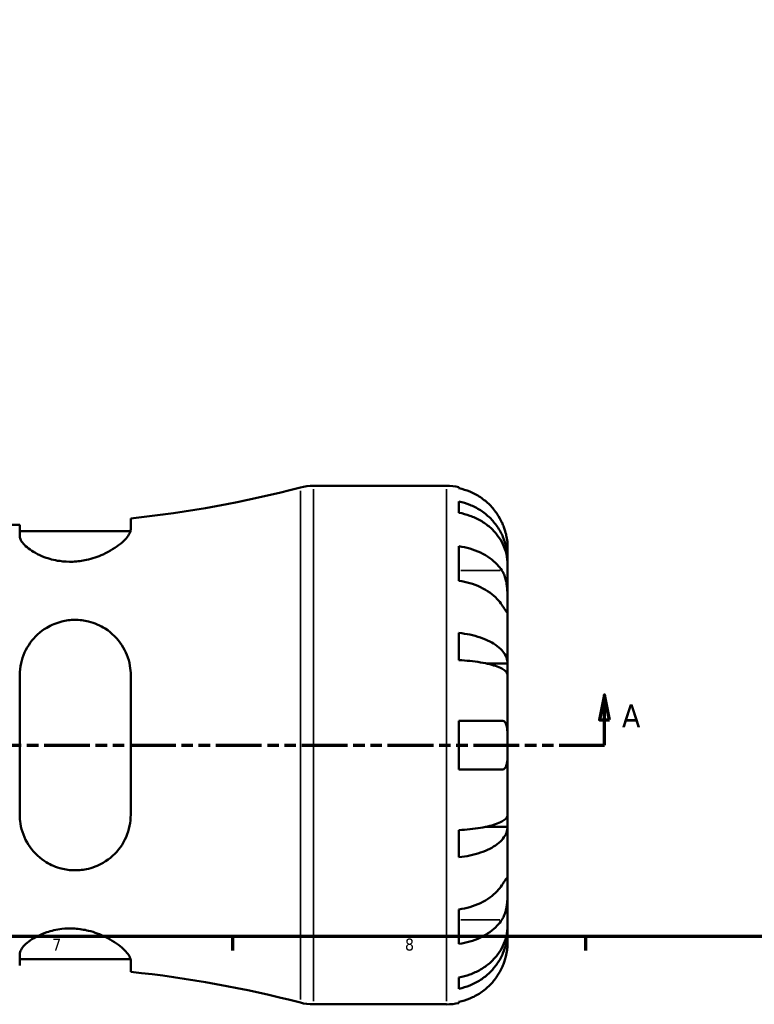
# Model space of a CAD drawing. Header units: millimetres. Extents: x -171 to 957, y -268 to 712.
# Tile 5 of 12: x 448 to 594, y 7 to 202. Entities that reach past the tile are written whole.
import ezdxf

# ---------------------------------------------------------------- set-up
doc = ezdxf.new("R2010")
doc.units = ezdxf.units.MM
doc.linetypes.add('DOUBLE_DASH_CHAIN', pattern=[1.2403, 0.6614, -0.0827, 0.1654, -0.0827, 0.1654, -0.0827])
for name, color, linetype, lineweight in [('Border (ANSI)', 7, 'Continuous', 70), ('Section Line (ANSI)', 7, 'DOUBLE_DASH_CHAIN', 70), ('Visible (ANSI)', 7, 'Continuous', 50), ('Visible Narrow (ANSI)', 7, 'Continuous', 35)]:
    doc.layers.add(name, color=color, linetype=linetype, lineweight=lineweight)
doc.styles.add('Label Text (ANSI)', font='tahoma.ttf')
doc.styles.add('Note Text (ANSI)', font='tahoma.ttf')

# ---------------------------------------------------------------- blocks, each defined once
blk = doc.blocks.new('Borders Default Border')
at = {"layer": 'Border (ANSI)'}
for p, q in [((490.58, 20), (490.58, 17.2)), ((560.67, 20), (560.67, 17.2))]:
    blk.add_line(p, q, dxfattribs=at)
at = {"layer": 'Border (ANSI)', "flags": 128}
blk.add_lwpolyline([(20, 20), (20, 574), (821, 574), (821, 20), (20, 20)], dxfattribs=at)
at = {"layer": 'Border (ANSI)', "color": 5, "true_color": 0x0000ff, "char_height": 2.4, "attachment_point": 7, "style": 'Note Text (ANSI)'}
for s, insert in [('7', (454.8, 17.2)), ('8', (524.84, 17.15))]:
    blk.add_mtext(s, dxfattribs=dict(at, insert=insert))
blk = doc.blocks.new('2dTransSection0')
at = {"layer": 'Section Line (ANSI)', "linetype": 'Continuous'}
for p, q in [((265.58, 68.03), (264.58, 63.03)), ((265.58, 63.03), (265.58, 68.03)), ((266.58, 63.03), (265.58, 68.03)), ((564.45, 68.03), (563.45, 63.03)), ((564.45, 63.03), (564.45, 68.03)), ((565.45, 63.03), (564.45, 68.03)), ((264.58, 63.03), (266.58, 63.03)), ((265.58, 58.03), (265.58, 63.03)), ((563.45, 63.03), (565.45, 63.03)), ((564.45, 58.03), (564.45, 63.03)), ((265.58, 58.03), (274.53, 58.03)), ((555.5, 58.03), (564.45, 58.03))]:
    blk.add_line(p, q, dxfattribs=at)
at = {"layer": 'Section Line (ANSI)', "linetype": 'DOUBLE_DASH_CHAIN', "ltscale": 13.749826}
blk.add_line((265.58, 58.03), (564.45, 58.03), dxfattribs=at)
at = {"layer": 'Section Line (ANSI)', "linetype": 'Continuous', "flags": 128}
for points in [[(266.58, 63.03), (265.58, 68.03), (264.58, 63.03), (266.58, 63.03)], [(565.45, 63.03), (564.45, 68.03), (563.45, 63.03), (565.45, 63.03)]]:
    blk.add_lwpolyline(points, dxfattribs=at)
at = {"layer": 'Section Line (ANSI)'}
for points in [[(266.58, 63.03), (265.58, 68.03), (264.58, 63.03), (266.58, 63.03)], [(565.45, 63.03), (564.45, 68.03), (563.45, 63.03), (565.45, 63.03)]]:
    blk.add_solid(points, dxfattribs=at)
at = {"layer": 'Section Line (ANSI)', "char_height": 4.57, "attachment_point": 7, "style": 'Label Text (ANSI)'}
for insert in [(258.22, 61.53), (567.92, 61.53)]:
    blk.add_mtext('A', dxfattribs=dict(at, insert=insert))

msp = doc.modelspace()

# ---------------------------------------------------------------- linework, layer by layer
at = {"layer": 'Visible (ANSI)'}
for p, q in [((506.66, 109.53), (533.1, 109.53)), ((535.53, 109.28), (535.53, 109.05)), ((535.53, 106.42), (535.53, 104.19)), ((448.33, 101.81), (448.33, 99.56)), ((470.38, 100.88), (470.38, 103.07)), ((448.33, 100.54), (470.34, 100.54)), ((535.53, 97.54), (535.53, 90.68)), ((545.23, 94.87), (545.23, 97.4)), ((545.23, 94.87), (545.18, 94.87)), ((545.23, 93.91), (545.23, 94.87)), ((545.23, 85.87), (545.23, 93.91)), ((545.23, 74.25), (545.23, 85.87)), ((535.53, 80.31), (535.53, 74.91)), ((545.23, 74.25), (540.94, 74.25)), ((545.23, 71.93), (545.23, 74.25)), ((448.33, 71.89), (448.33, 44.17)), ((470.38, 44.17), (470.38, 71.89)), ((545.23, 58.03), (545.23, 71.93)), ((535.53, 62.88), (535.53, 53.18)), ((535.53, 62.88), (544.1, 62.88)), ((545.23, 44.13), (545.23, 58.03)), ((544.1, 53.18), (535.53, 53.18)), ((545.23, 41.8), (545.23, 44.13)), ((535.53, 41.14), (535.53, 35.75)), ((545.23, 41.8), (540.94, 41.8)), ((545.23, 30.19), (545.23, 41.8)), ((545.23, 22.15), (545.23, 30.19)), ((535.53, 25.38), (535.53, 18.52)), ((545.23, 21.19), (545.23, 22.15)), ((545.23, 21.19), (545.18, 21.19)), ((545.23, 18.65), (545.23, 21.19)), ((448.33, 16.5), (448.33, 14.24)), ((448.33, 15.51), (470.34, 15.51)), ((470.38, 12.99), (470.38, 15.17)), ((535.53, 11.87), (535.53, 9.63)), ((506.66, 6.53), (533.1, 6.53)), ((535.53, 7), (535.53, 6.77))]:
    msp.add_line(p, q, dxfattribs=at)
for centre, radius, start, end in [((446.31, 331.08), 229.28, 276.0254, 284.5893), ((506.66, 99.23), 10.3, 90, 104.5893), ((533.1, 97.4), 12.13, 78.463, 90), ((446.31, 331.08), 229.28, 270, 270.5042), ((446.31, -215.03), 229.28, 75.4107, 83.9746), ((506.66, 16.83), 10.3, 255.4107, 270), ((533.1, 18.65), 12.13, 270, 281.537)]:
    msp.add_arc(centre, radius, start, end, dxfattribs=at)
for points, knots in [([(544.1, 102.25), (543.84, 102.8), (543.53, 103.36), (542.72, 104.58), (542.2, 105.21), (541.14, 106.27), (540.51, 106.8), (539.15, 107.71), (538.43, 108.09), (537.06, 108.66), (536.3, 108.89), (535.53, 109.05)], [5.914315, 5.914315, 5.914315, 5.914315, 6.08973, 6.08973, 6.31513, 6.31513, 6.53972, 6.53972, 6.764309, 6.764309, 6.982426, 6.982426, 6.982426, 6.982426]), ([(535.53, 106.42), (536.31, 106.27), (537.06, 106.04), (538.43, 105.49), (539.15, 105.12), (540.51, 104.24), (541.14, 103.73), (542.2, 102.7), (542.73, 102.09), (543.63, 100.77), (544.01, 100.07), (544.59, 98.72), (544.83, 97.96), (545.15, 96.4), (545.23, 95.6), (545.23, 94.87)], [0.230035, 0.230035, 0.230035, 0.230035, 0.448338, 0.448338, 0.672896, 0.672896, 0.897454, 0.897454, 1.122627, 1.122627, 1.3478, 1.3478, 1.573806, 1.573806, 1.799811, 1.799811, 1.799811, 1.799811]), ([(545.23, 93.91), (545.23, 94.55), (545.15, 95.26), (544.83, 96.65), (544.59, 97.33), (544.01, 98.53), (543.63, 99.16), (542.73, 100.33), (542.2, 100.88), (541.14, 101.79), (540.51, 102.25), (539.15, 103.03), (538.43, 103.36), (537.06, 103.84), (536.31, 104.05), (535.53, 104.19)], [5.405432, 5.405432, 5.405432, 5.405432, 5.631438, 5.631438, 5.857444, 5.857444, 6.082617, 6.082617, 6.30779, 6.30779, 6.532348, 6.532348, 6.756906, 6.756906, 6.975209, 6.975209, 6.975209, 6.975209]), ([(545.23, 97.4), (545.23, 97.4), (545.23, 97.46), (545.22, 97.71), (545.22, 97.9), (545.17, 98.49), (545.12, 98.92), (544.96, 99.75), (544.87, 100.12), (544.68, 100.78), (544.58, 101.06), (544.36, 101.64), (544.24, 101.94), (544.11, 102.23), (544.1, 102.24), (544.1, 102.25)], [-3.3753593, -3.3753593, -3.3753593, -3.3753593, -3.2447206, -3.2447206, -3.1008128, -3.1008128, -2.9131852, -2.9131852, -2.7854081, -2.7854081, -2.6909433, -2.6909433, -2.5942729, -2.5942729, -2.5910823, -2.5910823, -2.5910823, -2.5910823]), ([(470.38, 100.88), (470.38, 100.65), (470.31, 100.38), (469.85, 99.47), (469.22, 98.75), (467.43, 97.28), (466.26, 96.54), (463.88, 95.46), (462.77, 95.07), (460.71, 94.62), (459.81, 94.5), (458, 94.43), (457.12, 94.48), (455.16, 94.76), (454.13, 95.04), (451.94, 95.87), (450.88, 96.48), (449.26, 97.73), (448.71, 98.37), (448.38, 99.16), (448.33, 99.37), (448.33, 99.56)], [-3.942286, -3.942286, -3.942286, -3.942286, -3.707939, -3.707939, -3.199383, -3.199383, -2.684124, -2.684124, -2.311121, -2.311121, -2.035623, -2.035623, -1.765719, -1.765719, -1.414248, -1.414248, -0.931374, -0.931374, -0.439446, -0.439446, -0.254892, -0.254892, -0.254892, -0.254892]), ([(535.53, 97.54), (536.3, 97.43), (537.06, 97.26), (538.43, 96.86), (539.15, 96.59), (540.51, 95.94), (541.14, 95.57), (542.2, 94.82), (542.72, 94.37), (543.53, 93.51), (543.84, 93.12), (544.1, 92.73)], [0.230037, 0.230037, 0.230037, 0.230037, 0.448154, 0.448154, 0.672744, 0.672744, 0.897333, 0.897333, 1.122733, 1.122733, 1.298149, 1.298149, 1.298149, 1.298149]), ([(544.1, 92.73), (544.15, 92.65), (544.2, 92.56), (544.38, 92.24), (544.5, 91.98), (544.72, 91.41), (544.82, 91.09), (545.01, 90.27), (545.08, 89.76), (545.19, 88.63), (545.21, 88.03), (545.23, 86.86), (545.23, 86.32), (545.23, 85.87)], [-0.780901, -0.780901, -0.780901, -0.780901, -0.7424964, -0.7424964, -0.6416801, -0.6416801, -0.533088, -0.533088, -0.3772794, -0.3772794, -0.1925034, -0.1925034, 0, 0, 0, 0]), ([(544.1, 85.87), (543.84, 86.26), (543.53, 86.66), (542.72, 87.51), (542.2, 87.96), (541.14, 88.71), (540.51, 89.08), (539.15, 89.73), (538.43, 90), (537.06, 90.4), (536.3, 90.57), (535.53, 90.68)], [5.914315, 5.914315, 5.914315, 5.914315, 6.08973, 6.08973, 6.31513, 6.31513, 6.53972, 6.53972, 6.764309, 6.764309, 6.982426, 6.982426, 6.982426, 6.982426]), ([(545.23, 85.87), (545.23, 85.6), (545.23, 85.37), (545.23, 84.96), (545.22, 84.79), (545.2, 84.51), (545.17, 84.44), (545.06, 84.46), (544.98, 84.56), (544.78, 84.83), (544.68, 84.97), (544.46, 85.31), (544.34, 85.5), (544.17, 85.76), (544.13, 85.82), (544.1, 85.87)], [0, 0, 0, 0, 0.1137566, 0.1137566, 0.235381, 0.235381, 0.394309, 0.394309, 0.5463069, 0.5463069, 0.6520405, 0.6520405, 0.7538182, 0.7538182, 0.779338, 0.779338, 0.779338, 0.779338]), ([(448.33, 71.89), (448.33, 71.9), (448.33, 71.91), (448.33, 72.73), (448.43, 73.53), (448.93, 75.78), (449.56, 77.15), (451.29, 79.54), (452.39, 80.57), (454.6, 81.89), (455.6, 82.31), (457.52, 82.79), (458.39, 82.91), (460.21, 82.92), (461.13, 82.81), (463.21, 82.29), (464.32, 81.8), (466.65, 80.31), (467.77, 79.18), (469.41, 76.65), (469.96, 75.27), (470.33, 73.17), (470.38, 72.53), (470.38, 71.89)], [-3.90326, -3.90326, -3.90326, -3.90326, -3.899595, -3.899595, -3.643614, -3.643614, -3.160525, -3.160525, -2.684839, -2.684839, -2.352352, -2.352352, -2.086698, -2.086698, -1.803851, -1.803851, -1.421742, -1.421742, -0.905066, -0.905066, -0.422808, -0.422808, -0.219461, -0.219461, -0.219461, -0.219461]), ([(535.53, 80.31), (536.31, 80.23), (537.06, 80.11), (538.43, 79.82), (539.15, 79.63), (540.51, 79.17), (541.14, 78.9), (542.2, 78.36), (542.73, 78.04), (543.63, 77.35), (544.01, 76.98), (544.59, 76.27), (544.83, 75.87), (545.15, 75.05), (545.23, 74.64), (545.23, 74.25)], [0.230035, 0.230035, 0.230035, 0.230035, 0.448338, 0.448338, 0.672896, 0.672896, 0.897454, 0.897454, 1.122627, 1.122627, 1.3478, 1.3478, 1.573806, 1.573806, 1.799811, 1.799811, 1.799811, 1.799811]), ([(545.23, 71.93), (545.23, 72.11), (545.15, 72.32), (544.83, 72.72), (544.59, 72.92), (544.01, 73.27), (543.63, 73.45), (542.73, 73.79), (542.2, 73.95), (541.14, 74.22), (540.51, 74.35), (539.15, 74.58), (538.43, 74.67), (537.06, 74.81), (536.31, 74.87), (535.53, 74.91)], [5.405432, 5.405432, 5.405432, 5.405432, 5.631438, 5.631438, 5.857444, 5.857444, 6.082617, 6.082617, 6.30779, 6.30779, 6.532348, 6.532348, 6.756906, 6.756906, 6.975209, 6.975209, 6.975209, 6.975209]), ([(544.1, 62.88), (544.17, 62.88), (544.23, 62.87), (544.41, 62.83), (544.52, 62.78), (544.72, 62.61), (544.81, 62.49), (545.01, 62.1), (545.08, 61.79), (545.19, 60.98), (545.21, 60.46), (545.23, 59.3), (545.23, 58.67), (545.23, 58.03)], [-0.775077, -0.775077, -0.775077, -0.775077, -0.725604, -0.725604, -0.6359426, -0.6359426, -0.5336564, -0.5336564, -0.3753162, -0.3753162, -0.1921678, -0.1921678, 0, 0, 0, 0]), ([(545.23, 58.03), (545.23, 57.59), (545.23, 57.16), (545.22, 56.28), (545.22, 55.84), (545.17, 54.91), (545.12, 54.46), (544.96, 53.85), (544.87, 53.66), (544.68, 53.4), (544.58, 53.32), (544.36, 53.21), (544.24, 53.18), (544.11, 53.18), (544.1, 53.18), (544.1, 53.18)], [-3.3753593, -3.3753593, -3.3753593, -3.3753593, -3.2447206, -3.2447206, -3.1008128, -3.1008128, -2.9131852, -2.9131852, -2.7854081, -2.7854081, -2.6909433, -2.6909433, -2.5942729, -2.5942729, -2.5910823, -2.5910823, -2.5910823, -2.5910823]), ([(470.38, 44.17), (470.38, 43.43), (470.31, 42.7), (469.85, 40.44), (469.22, 39.01), (467.43, 36.5), (466.26, 35.42), (463.88, 34.05), (462.77, 33.62), (460.71, 33.19), (459.81, 33.12), (458, 33.19), (457.12, 33.34), (455.16, 33.91), (454.13, 34.4), (451.94, 35.87), (450.88, 36.96), (449.26, 39.49), (448.71, 40.92), (448.38, 43.01), (448.33, 43.59), (448.33, 44.17)], [-3.942286, -3.942286, -3.942286, -3.942286, -3.707939, -3.707939, -3.199383, -3.199383, -2.684124, -2.684124, -2.311121, -2.311121, -2.035623, -2.035623, -1.765719, -1.765719, -1.414248, -1.414248, -0.931374, -0.931374, -0.439446, -0.439446, -0.254892, -0.254892, -0.254892, -0.254892]), ([(535.53, 41.14), (536.31, 41.18), (537.06, 41.24), (538.43, 41.39), (539.15, 41.48), (540.51, 41.71), (541.14, 41.84), (542.2, 42.11), (542.73, 42.27), (543.63, 42.61), (544.01, 42.79), (544.59, 43.14), (544.83, 43.33), (545.15, 43.74), (545.23, 43.94), (545.23, 44.13)], [0.230035, 0.230035, 0.230035, 0.230035, 0.448338, 0.448338, 0.672896, 0.672896, 0.897454, 0.897454, 1.122627, 1.122627, 1.3478, 1.3478, 1.573806, 1.573806, 1.799811, 1.799811, 1.799811, 1.799811]), ([(545.23, 41.8), (545.23, 41.42), (545.15, 41), (544.83, 40.19), (544.59, 39.79), (544.01, 39.08), (543.63, 38.71), (542.73, 38.02), (542.2, 37.7), (541.14, 37.16), (540.51, 36.89), (539.15, 36.43), (538.43, 36.24), (537.06, 35.95), (536.31, 35.83), (535.53, 35.75)], [5.405432, 5.405432, 5.405432, 5.405432, 5.631438, 5.631438, 5.857444, 5.857444, 6.082617, 6.082617, 6.30779, 6.30779, 6.532348, 6.532348, 6.756906, 6.756906, 6.975209, 6.975209, 6.975209, 6.975209]), ([(544.1, 30.19), (544.15, 30.27), (544.2, 30.35), (544.38, 30.63), (544.5, 30.81), (544.72, 31.14), (544.82, 31.28), (545.01, 31.54), (545.08, 31.61), (545.19, 31.6), (545.21, 31.48), (545.23, 31), (545.23, 30.64), (545.23, 30.19)], [-0.780901, -0.780901, -0.780901, -0.780901, -0.7424964, -0.7424964, -0.6416801, -0.6416801, -0.533088, -0.533088, -0.3772794, -0.3772794, -0.1925034, -0.1925034, 0, 0, 0, 0]), ([(535.53, 25.38), (536.3, 25.49), (537.06, 25.66), (538.43, 26.06), (539.15, 26.33), (540.51, 26.97), (541.14, 27.35), (542.2, 28.1), (542.72, 28.54), (543.53, 29.4), (543.84, 29.8), (544.1, 30.19)], [0.230037, 0.230037, 0.230037, 0.230037, 0.448154, 0.448154, 0.672744, 0.672744, 0.897333, 0.897333, 1.122733, 1.122733, 1.298149, 1.298149, 1.298149, 1.298149]), ([(545.23, 30.19), (545.23, 29.92), (545.23, 29.62), (545.23, 28.95), (545.22, 28.58), (545.2, 27.69), (545.17, 27.16), (545.06, 26.13), (544.98, 25.64), (544.78, 24.85), (544.68, 24.54), (544.46, 23.98), (544.34, 23.73), (544.17, 23.44), (544.13, 23.38), (544.1, 23.33)], [0, 0, 0, 0, 0.1137566, 0.1137566, 0.235381, 0.235381, 0.394309, 0.394309, 0.5463069, 0.5463069, 0.6520405, 0.6520405, 0.7538182, 0.7538182, 0.779338, 0.779338, 0.779338, 0.779338]), ([(448.33, 16.5), (448.33, 16.5), (448.33, 16.5), (448.33, 16.78), (448.43, 17.07), (448.93, 17.97), (449.56, 18.61), (451.29, 19.82), (452.39, 20.4), (454.6, 21.15), (455.6, 21.38), (457.52, 21.6), (458.39, 21.63), (460.21, 21.51), (461.13, 21.36), (463.21, 20.85), (464.32, 20.42), (466.65, 19.29), (467.77, 18.53), (469.41, 17.11), (469.96, 16.43), (470.33, 15.61), (470.38, 15.38), (470.38, 15.17)], [-3.90326, -3.90326, -3.90326, -3.90326, -3.899595, -3.899595, -3.643614, -3.643614, -3.160525, -3.160525, -2.684839, -2.684839, -2.352352, -2.352352, -2.086698, -2.086698, -1.803851, -1.803851, -1.421742, -1.421742, -0.905066, -0.905066, -0.422808, -0.422808, -0.219461, -0.219461, -0.219461, -0.219461]), ([(544.1, 23.33), (543.84, 22.94), (543.53, 22.54), (542.72, 21.69), (542.2, 21.24), (541.14, 20.49), (540.51, 20.11), (539.15, 19.47), (538.43, 19.2), (537.06, 18.8), (536.3, 18.63), (535.53, 18.52)], [5.914315, 5.914315, 5.914315, 5.914315, 6.08973, 6.08973, 6.31513, 6.31513, 6.53972, 6.53972, 6.764309, 6.764309, 6.982426, 6.982426, 6.982426, 6.982426]), ([(535.53, 11.87), (536.31, 12.01), (537.06, 12.21), (538.43, 12.7), (539.15, 13.03), (540.51, 13.81), (541.14, 14.27), (542.2, 15.18), (542.73, 15.73), (543.63, 16.9), (544.01, 17.53), (544.59, 18.73), (544.83, 19.41), (545.15, 20.79), (545.23, 21.5), (545.23, 22.15)], [0.230035, 0.230035, 0.230035, 0.230035, 0.448338, 0.448338, 0.672896, 0.672896, 0.897454, 0.897454, 1.122627, 1.122627, 1.3478, 1.3478, 1.573806, 1.573806, 1.799811, 1.799811, 1.799811, 1.799811]), ([(545.23, 21.19), (545.23, 20.46), (545.15, 19.66), (544.83, 18.1), (544.59, 17.34), (544.01, 15.99), (543.63, 15.29), (542.73, 13.97), (542.2, 13.35), (541.14, 12.33), (540.51, 11.82), (539.15, 10.94), (538.43, 10.57), (537.06, 10.02), (536.31, 9.79), (535.53, 9.63)], [5.405432, 5.405432, 5.405432, 5.405432, 5.631438, 5.631438, 5.857444, 5.857444, 6.082617, 6.082617, 6.30779, 6.30779, 6.532348, 6.532348, 6.756906, 6.756906, 6.975209, 6.975209, 6.975209, 6.975209]), ([(544.1, 13.8), (544.17, 13.96), (544.23, 14.11), (544.41, 14.54), (544.52, 14.82), (544.72, 15.42), (544.81, 15.73), (545.01, 16.49), (545.08, 16.91), (545.19, 17.7), (545.21, 18.04), (545.23, 18.53), (545.23, 18.65), (545.23, 18.65)], [-0.775077, -0.775077, -0.775077, -0.775077, -0.725604, -0.725604, -0.6359426, -0.6359426, -0.5336564, -0.5336564, -0.3753162, -0.3753162, -0.1921678, -0.1921678, 0, 0, 0, 0]), ([(535.53, 7), (536.3, 7.16), (537.06, 7.4), (538.43, 7.97), (539.15, 8.35), (540.51, 9.26), (541.14, 9.79), (542.2, 10.85), (542.72, 11.48), (543.53, 12.69), (543.84, 13.25), (544.1, 13.8)], [0.230037, 0.230037, 0.230037, 0.230037, 0.448154, 0.448154, 0.672744, 0.672744, 0.897333, 0.897333, 1.122733, 1.122733, 1.298149, 1.298149, 1.298149, 1.298149])]:
    msp.add_open_spline(points, degree=3, knots=knots, dxfattribs=at)
at = {"layer": 'Visible Narrow (ANSI)'}
for p, q in [((504.07, 7.49), (504.07, 108.57)), ((506.66, 108.89), (506.66, 7.16)), ((533.1, 7.16), (533.1, 108.89)), ((543.67, 92.73), (535.96, 92.73)), ((543.67, 23.33), (535.96, 23.33))]:
    msp.add_line(p, q, dxfattribs=at)

# ---------------------------------------------------------------- block references
msp.add_blockref('Borders Default Border', (0, 0))
at = {"layer": 'Section Line (ANSI)'}
msp.add_blockref('2dTransSection0', (0, 0), dxfattribs=at)

doc.saveas('drawing.dxf')
